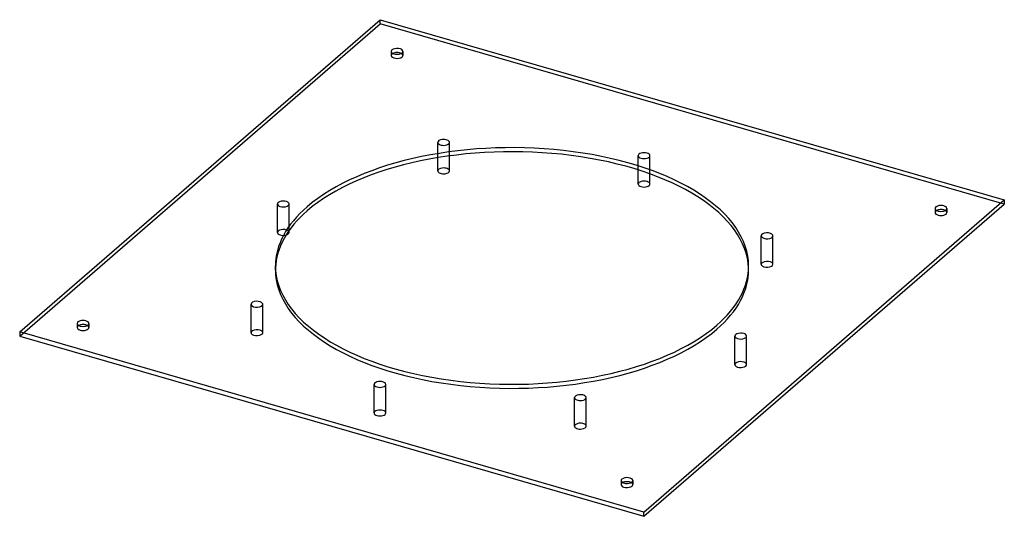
# Model space of a CAD drawing. Header units: millimetres. Extents: x -419 to 419, y -213 to 210.
import ezdxf

# ---------------------------------------------------------------- set-up
doc = ezdxf.new("R2010")
doc.units = ezdxf.units.MM
doc.layers.add('HIDDEN', color=7, linetype='Continuous')
doc.layers.add('THICK', color=7, linetype='Continuous')

msp = doc.modelspace()

# ---------------------------------------------------------------- linework, layer by layer
at = {"layer": 'HIDDEN'}
for p, q in [((-419.37, -59.65), (-112.37, 206.22)), ((-112.37, 206.22), (-112.37, 209.68)), ((419.37, 52.72), (-112.37, 206.22)), ((-102.91, 182.71), (-102.91, 179.24)), ((-92.91, 182.71), (-92.91, 179.24)), ((-63.23, 92.2), (-63.23, 105.2)), ((-53.23, 93.71), (-53.23, 105.2)), ((107.5, 81.75), (107.5, 93.96)), ((117.5, 78.38), (117.5, 93.96)), ((-199.86, 28.54), (-199.86, 52.79)), ((-189.86, 30.29), (-189.86, 52.79)), ((360.41, 48.96), (360.41, 45.49)), ((370.41, 48.96), (370.41, 45.49)), ((212.33, 1.4), (212.33, 25.65)), ((222.33, 1.4), (222.33, 25.65)), ((-201.5, -3.46), (-201.5, 0)), ((201.5, -3.46), (201.5, 0)), ((-222.33, -56.83), (-222.33, -32.58)), ((-212.33, -56.83), (-212.33, -32.58)), ((-370.41, -48.96), (-370.41, -52.42)), ((-360.41, -48.96), (-360.41, -52.42)), ((189.86, -83.96), (189.86, -59.71)), ((199.86, -83.96), (199.86, -59.71)), ((-117.5, -125.14), (-117.5, -100.89)), ((-107.5, -125.14), (-107.5, -100.89)), ((53.23, -136.38), (53.23, -112.13)), ((63.23, -136.38), (63.23, -112.13)), ((92.91, -182.71), (92.91, -186.17)), ((102.91, -182.71), (102.91, -186.17))]:
    msp.add_line(p, q, dxfattribs=at)
for centre, major_axis, start_param, end_param in [((-97.91, 179.24), (5, 0), 2.617994, 3.141499), ((-97.91, 179.24), (5, 0), 3.141499, 5.759587), ((-97.91, 179.24), (5, 0), 2.376202, 2.617994), ((-97.91, 179.24), (5, 0), -0.000094, 0.765391), ((-97.91, 179.24), (5, 0), -0.523599, -0.000094), ((-58.23, 105.2), (5, 0), 1.832596, 3.141499), ((-58.23, 105.2), (5, 0), 3.141499, 4.974188), ((-58.23, 105.2), (5, 0), -0.000094, 1.832596), ((-58.23, 105.2), (5, 0), -1.308997, -0.000094), ((112.5, 93.96), (5, 0), 1.047198, 3.141624), ((112.5, 93.96), (5, 0), -3.141561, -2.094395), ((112.5, 93.96), (5, 0), -2.094395, 0.000031), ((112.5, 93.96), (5, 0), 0.000031, 1.047198), ((-58.23, 80.95), (-5, 0), -1.308997, -0.000094), ((-58.23, 80.95), (-5, 0), 3.141499, 4.974188), ((112.5, 69.71), (-5, 0), -2.094395, 0.000031), ((112.5, 69.71), (-5, 0), -3.141561, -2.094395), ((-194.86, 52.79), (5, 0), 2.617994, 3.141499), ((-194.86, 52.79), (5, 0), 3.141499, 5.759587), ((-194.86, 52.79), (5, 0), -0.000094, 2.617994), ((-194.86, 52.79), (5, 0), -0.523599, -0.000094), ((365.41, 45.49), (5, 0), 2.376202, 3.141624), ((365.41, 45.49), (5, 0), -3.141561, -2.094395), ((365.41, 45.49), (5, 0), -2.094395, 0.000031), ((365.41, 45.49), (5, 0), 0.000031, 0.765391), ((-194.86, 28.54), (-5, 0), -0.523599, -0.000094), ((-194.86, 28.54), (-5, 0), -0.000094, 2.065087), ((-194.86, 28.54), (-5, 0), 3.141499, 5.759587), ((217.33, 25.65), (5, 0), 0.261799, 3.14162), ((217.33, 25.65), (5, 0), -3.141566, -2.879793), ((217.33, 25.65), (5, 0), -2.879793, 0.000027), ((217.33, 25.65), (5, 0), 0.000027, 0.261799), ((217.33, 1.4), (-5, 0), -2.879793, 0.000027), ((217.33, 1.4), (-5, 0), 0.000027, 0.261799), ((217.33, 1.4), (-5, 0), 0.261799, 3.14162), ((217.33, 1.4), (-5, 0), -3.141566, -2.879793), ((0, -3.46), (201.5, 0), 3.1244, 3.141591), ((0, -3.46), (201.5, 0), 3.141591, 5.759587), ((0, -3.46), (201.5, 0), -0.523599, -0.000001), ((0, -3.46), (201.5, 0), -0.000001, 0.017192), ((-217.33, -32.58), (5, 0), 0.261799, 3.14162), ((-217.33, -32.58), (5, 0), -3.141566, -2.879793), ((-217.33, -32.58), (5, 0), -2.879793, 0.000027), ((-217.33, -32.58), (5, 0), 0.000027, 0.261799), ((-365.41, -52.42), (5, 0), 2.376202, 3.141624), ((-365.41, -52.42), (5, 0), -3.141561, -2.094395), ((-365.41, -52.42), (5, 0), -2.094395, 0.000031), ((-365.41, -52.42), (5, 0), 0.000031, 0.765391), ((-217.33, -56.83), (-5, 0), -2.879793, 0.000027), ((-217.33, -56.83), (-5, 0), 0.000027, 0.261799), ((-217.33, -56.83), (-5, 0), 0.261799, 3.14162), ((-217.33, -56.83), (-5, 0), -3.141566, -2.879793), ((194.86, -59.71), (5, 0), 2.617994, 3.141499), ((194.86, -59.71), (5, 0), -0.000094, 2.617994), ((194.86, -59.71), (5, 0), 3.141499, 5.759587), ((194.86, -59.71), (5, 0), -0.523599, -0.000094), ((194.86, -83.96), (-5, 0), -0.523599, -0.000094), ((194.86, -83.96), (-5, 0), 3.141499, 5.759587), ((194.86, -83.96), (-5, 0), -0.000094, 2.617994), ((194.86, -83.96), (-5, 0), 2.617994, 3.141499), ((-112.5, -100.89), (5, 0), 1.047198, 3.141624), ((-112.5, -100.89), (5, 0), 0.000031, 1.047198), ((-112.5, -100.89), (5, 0), -3.141561, -2.094395), ((-112.5, -100.89), (5, 0), -2.094395, 0.000031), ((58.23, -112.13), (5, 0), 1.832596, 3.141499), ((58.23, -112.13), (5, 0), 3.141499, 4.974188), ((58.23, -112.13), (5, 0), -0.000094, 1.832596), ((58.23, -112.13), (5, 0), -1.308997, -0.000094), ((-112.5, -125.14), (-5, 0), -2.094395, 0.000031), ((-112.5, -125.14), (-5, 0), 0.000031, 1.047198), ((-112.5, -125.14), (-5, 0), 1.047198, 3.141624), ((-112.5, -125.14), (-5, 0), -3.141561, -2.094395), ((58.23, -136.38), (-5, 0), -1.308997, -0.000094), ((58.23, -136.38), (-5, 0), 3.141499, 4.974188), ((58.23, -136.38), (-5, 0), -0.000094, 1.832596), ((58.23, -136.38), (-5, 0), 1.832596, 3.141499), ((97.91, -186.17), (5, 0), 2.376202, 2.617994), ((97.91, -186.17), (5, 0), -0.000094, 0.765391), ((97.91, -186.17), (5, 0), 2.617994, 3.141499), ((97.91, -186.17), (5, 0), 3.141499, 5.759587), ((97.91, -186.17), (5, 0), -0.523599, -0.000094)]:
    msp.add_ellipse(centre, major_axis=major_axis, ratio=0.5, start_param=start_param, end_param=end_param, dxfattribs=at)
at = {"layer": 'THICK'}
for p, q in [((-419.37, -56.18), (-112.37, 209.68)), ((-112.37, 209.68), (419.37, 56.18)), ((-53.23, 80.95), (-53.23, 93.71)), ((-63.23, 80.95), (-63.23, 92.2)), ((107.5, 69.71), (107.5, 81.75)), ((117.5, 69.71), (117.5, 78.38)), ((112.37, -209.68), (419.37, 56.18)), ((112.37, -213.15), (419.37, 52.72)), ((419.37, 56.18), (419.37, 52.72)), ((-189.86, 28.54), (-189.86, 30.29)), ((112.37, -209.68), (-419.37, -56.18)), ((-419.37, -56.18), (-419.37, -59.65)), ((-419.37, -59.65), (112.37, -213.15)), ((112.37, -213.15), (112.37, -209.68))]:
    msp.add_line(p, q, dxfattribs=at)
for centre, major_axis, start_param, end_param in [((-97.91, 182.71), (-5, 0), 3.141499, 5.759587), ((-97.91, 182.71), (-5, 0), -0.523599, -0.000094), ((-97.91, 182.71), (-5, 0), -0.000094, 2.617994), ((-97.91, 179.24), (5, 0), 0.765391, 2.376202), ((-97.91, 182.71), (-5, 0), 2.617994, 3.141499), ((0, 0), (-201.5, 0), 3.141591, 5.759587), ((0, -3.46), (201.5, 0), 0.017192, 2.617994), ((-58.23, 80.95), (-5, 0), -0.000094, 1.832596), ((-58.23, 80.95), (-5, 0), 1.832596, 3.141499), ((112.5, 69.71), (-5, 0), 0.000031, 1.047198), ((112.5, 69.71), (-5, 0), 1.047198, 3.141624), ((0, 0), (-201.5, 0), -0.523599, -0.000001), ((365.41, 48.96), (-5, 0), -2.094395, 0.000031), ((365.41, 48.96), (-5, 0), -3.141561, -2.094395), ((0, -3.46), (201.5, 0), 2.617994, 3.1244), ((365.41, 48.96), (-5, 0), 0.000031, 1.047198), ((365.41, 45.49), (5, 0), 1.047198, 2.376202), ((365.41, 48.96), (-5, 0), 1.047198, 3.141624), ((365.41, 45.49), (5, 0), 0.765391, 1.047198), ((-194.86, 28.54), (-5, 0), 2.065087, 2.617994), ((-194.86, 28.54), (-5, 0), 2.617994, 3.141499), ((0, 0), (-201.5, 0), -0.000001, 2.617994), ((0, 0), (-201.5, 0), 2.617994, 3.141591), ((-365.41, -48.96), (-5, 0), -2.094395, 0.000031), ((-365.41, -48.96), (-5, 0), 0.000031, 1.047198), ((-365.41, -52.42), (5, 0), 1.047198, 2.376202), ((-365.41, -48.96), (-5, 0), 1.047198, 3.141624), ((-365.41, -48.96), (-5, 0), -3.141561, -2.094395), ((-365.41, -52.42), (5, 0), 0.765391, 1.047198), ((97.91, -182.71), (-5, 0), -0.523599, -0.000094), ((97.91, -182.71), (-5, 0), -0.000094, 2.617994), ((97.91, -182.71), (-5, 0), 3.141499, 5.759587), ((97.91, -186.17), (5, 0), 0.765391, 2.376202), ((97.91, -182.71), (-5, 0), 2.617994, 3.141499)]:
    msp.add_ellipse(centre, major_axis=major_axis, ratio=0.5, start_param=start_param, end_param=end_param, dxfattribs=at)

doc.saveas('drawing.dxf')
